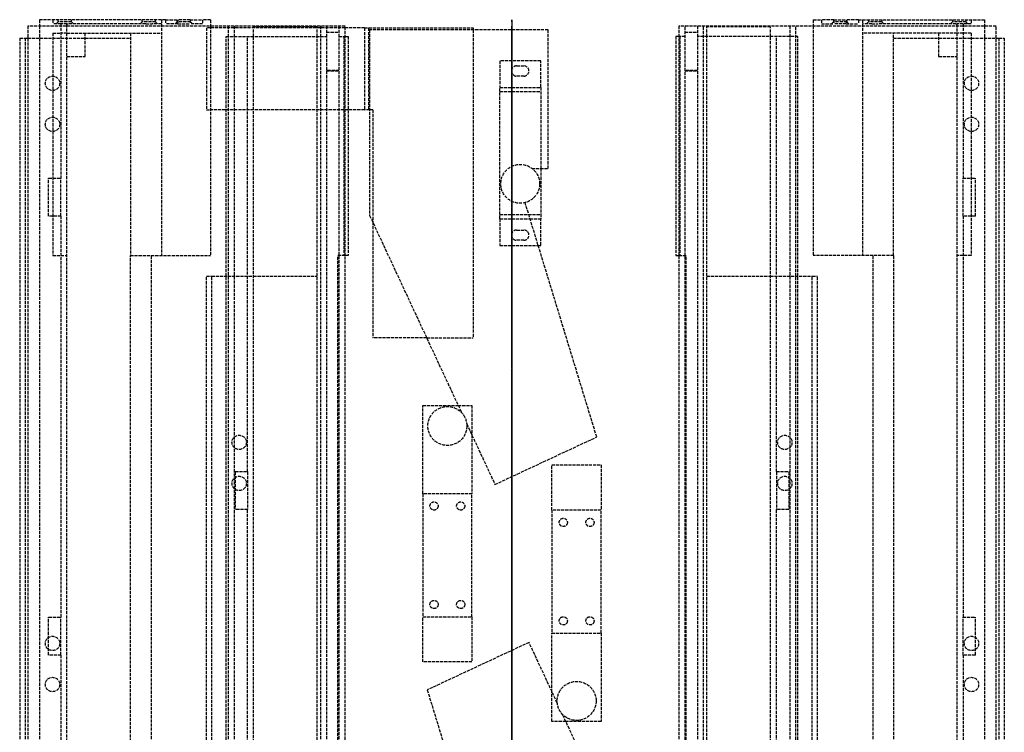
# Model space of a CAD drawing. Header units: millimetres. Extents: x -240 to 240, y 0 to 530.
# Tile 2 of 2: x -240 to 240, y 183 to 530. Entities that reach past the tile are written whole.
import ezdxf

# ---------------------------------------------------------------- set-up
doc = ezdxf.new("R2010")
doc.units = ezdxf.units.MM
doc.header["$LTSCALE"] = 10
doc.linetypes.add('ALLCAD_Strich', pattern=[0.2, 0.15, -0.05])
doc.layers.add('BESCH_KONT_sich_schn_grun_2d', color=10, linetype='Continuous')
doc.layers.add('BESCH_KONT_sich_schn_seit_2d', color=160, linetype='Continuous')

msp = doc.modelspace()

# ---------------------------------------------------------------- linework, layer by layer
at = {"layer": 'BESCH_KONT_sich_schn_grun_2d', "linetype": 'ALLCAD_Strich'}
for p, q in [((-168.9, 530), (-230.4, 530)), ((-230.4, 530), (-230.4, 526.9)), ((-223.9, 530), (-223.9, 528)), ((-221.25, 529), (-222.25, 528)), ((-221.25, 529), (-221.25, 530)), ((-214.75, 529), (-221.25, 529)), ((-214.75, 529), (-214.75, 530)), ((-214.75, 529), (-213.75, 528)), ((-180.25, 529), (-181.25, 528)), ((-180.25, 529), (-180.25, 530)), ((-173.75, 529), (-180.25, 529)), ((-173.75, 529), (-173.75, 530)), ((-173.75, 529), (-172.75, 528)), ((-170.9, 530), (-170.9, 415)), ((-168.9, 530), (-162.9, 530)), ((-168.9, 530), (-168.9, 528)), ((-163.25, 529), (-164.25, 528)), ((-163.25, 529), (-163.25, 530)), ((-156.75, 529), (-163.25, 529)), ((-156.9, 530), (-162.9, 530)), ((-162.9, 530), (-162.9, 528)), ((-156.9, 530), (-150.9, 530)), ((-156.9, 530), (-156.9, 528)), ((-156.75, 529), (-156.75, 530)), ((-156.75, 529), (-155.75, 528)), ((-146.9, 530), (-150.9, 530)), ((-150.9, 530), (-150.9, 528)), ((-146.9, 530), (-146.9, 526.9)), ((146.9, 530), (150.9, 530)), ((146.9, 530), (146.9, 526.9)), ((156.9, 530), (150.9, 530)), ((150.9, 530), (150.9, 528)), ((156.75, 529), (155.75, 528)), ((156.75, 530), (156.75, 529)), ((163.25, 529), (156.75, 529)), ((156.9, 530), (156.9, 528)), ((156.9, 530), (162.9, 530)), ((162.9, 530), (162.9, 528)), ((168.9, 530), (162.9, 530)), ((163.25, 530), (163.25, 529)), ((163.25, 529), (164.25, 528)), ((168.9, 530), (230.4, 530)), ((168.9, 530), (168.9, 528)), ((170.9, 530), (170.9, 415)), ((173.75, 529), (172.75, 528)), ((173.75, 530), (173.75, 529)), ((180.25, 529), (173.75, 529)), ((180.25, 530), (180.25, 529)), ((180.25, 529), (181.25, 528)), ((214.75, 529), (213.75, 528)), ((214.75, 530), (214.75, 529)), ((221.25, 529), (214.75, 529)), ((221.25, 530), (221.25, 529)), ((221.25, 529), (222.25, 528)), ((223.9, 530), (223.9, 528)), ((230.4, 530), (230.4, 526.9)), ((-236, 526.9), (-236, 3.1)), ((-81.4, 526.9), (-236, 526.9)), ((-230.4, 526.9), (-230.4, 8.2)), ((-219.9, 528), (-223.9, 528)), ((-223.9, 523.5), (-223.9, 415)), ((-223.9, 523.5), (-219.9, 523.5)), ((-219.9, 528), (-219.9, 452.74)), ((-217, 528), (-219.9, 528)), ((-217, 523.5), (-219.9, 523.5)), ((-217, 528), (-216.43, 528)), ((-217, 8.2), (-217, 528)), ((-217, 523.5), (-170.9, 523.5)), ((-178.57, 528), (-216.43, 528)), ((-208, 512), (-208, 523.5)), ((-186, 523.5), (-186, 415)), ((-178.57, 528), (-175.43, 528)), ((-170.9, 528), (-175.43, 528)), ((-162.9, 528), (-168.9, 528)), ((-162.9, 528), (-156.9, 528)), ((-150.9, 528), (-156.9, 528)), ((-146.9, 526), (-148.9, 526)), ((-148.9, 526), (-148.9, 486)), ((-146.9, 526.9), (-146.9, 415)), ((-81.4, 526), (-146.9, 526)), ((-138.4, 526.9), (-138.4, 3.1)), ((-135.4, 526.9), (-135.4, 3.1)), ((-126, 521.8), (-126, 526.5)), ((-95, 526.5), (-126, 526.5)), ((-95, 521.8), (-95, 526.5)), ((-93.4, 526.9), (-93.4, 3.1)), ((-90.4, 526.9), (-90.4, 3.1)), ((-90.4, 523.92), (-84.4, 523.92)), ((-84.4, 526.9), (-84.4, 3.1)), ((-81.4, 3.1), (-81.4, 526.9)), ((-71.9, 526), (-81.4, 526)), ((-71.9, 526), (-18.9, 526)), ((-71.9, 526), (-71.9, 486)), ((-69.9, 526), (-69.9, 486)), ((17.6, 524.98), (-69.4, 524.98)), ((-69.4, 524.98), (-69.4, 434.56)), ((-18.9, 526), (-18.9, 524.98)), ((-18.9, 524.98), (-18.9, 375)), ((17.6, 457.5), (17.6, 524.98)), ((236, 526.9), (81.4, 526.9)), ((81.4, 526.9), (81.4, 3.1)), ((84.4, 3.1), (84.4, 526.9)), ((84.4, 523.92), (90.4, 523.92)), ((90.4, 526.9), (90.4, 3.1)), ((93.4, 3.1), (93.4, 526.9)), ((95, 521.8), (95, 526.5)), ((126, 526.5), (95, 526.5)), ((126, 521.8), (126, 526.5)), ((135.4, 526.9), (135.4, 3.1)), ((138.4, 3.1), (138.4, 526.9)), ((146.9, 526.9), (146.9, 415)), ((150.9, 528), (156.9, 528)), ((162.9, 528), (156.9, 528)), ((162.9, 528), (168.9, 528)), ((175.43, 528), (170.9, 528)), ((217, 523.5), (170.9, 523.5)), ((175.43, 528), (178.57, 528)), ((216.43, 528), (178.57, 528)), ((186, 415), (186, 523.5)), ((208, 523.5), (208, 512)), ((216.43, 528), (217, 528)), ((217, 8.2), (217, 528)), ((219.9, 528), (217, 528)), ((219.9, 523.5), (217, 523.5)), ((219.9, 528), (219.9, 452.74)), ((223.9, 528), (219.9, 528)), ((223.9, 523.5), (219.9, 523.5)), ((223.9, 523.5), (223.9, 415)), ((230.4, 526.9), (230.4, 8.2)), ((236, 3.1), (236, 526.9)), ((-240, 521), (-237.4, 521)), ((-240, 521), (-240, 125)), ((-237.4, 521), (-236, 521)), ((-237.4, 521), (-237.4, 125)), ((-236, 521), (-208, 521)), ((-208, 521), (-186, 521)), ((-139.4, 521.8), (-90.4, 521.8)), ((-139.4, 3.1), (-139.4, 521.8)), ((-128.9, 309.74), (-128.9, 521.8)), ((-126, 2), (-126, 521.8)), ((-95, 115), (-95, 521.8)), ((-84.4, 521.8), (-81.4, 521.8)), ((-81.9, 521.8), (-81.9, 415)), ((-81.4, 521.8), (-79.9, 521.8)), ((-79.9, 521.8), (-79.9, 415)), ((79.9, 521.8), (79.9, 415)), ((81.4, 521.8), (79.9, 521.8)), ((84.4, 521.8), (81.4, 521.8)), ((81.9, 521.8), (81.9, 415)), ((139.4, 521.8), (90.4, 521.8)), ((95, 115), (95, 521.8)), ((126, 2), (126, 521.8)), ((128.9, 309.74), (128.9, 521.8)), ((139.4, 3.1), (139.4, 521.8)), ((186, 521), (208, 521)), ((208, 521), (236, 521)), ((236, 521), (237.4, 521)), ((237.4, 521), (240, 521)), ((237.4, 521), (237.4, 125)), ((240, 521), (240, 125)), ((-217, 512), (-208, 512)), ((14, 510), (-6, 510)), ((-6, 510), (-6, 497)), ((14, 497), (14, 510)), ((208, 512), (217, 512)), ((-84.4, 505.26), (-90.4, 505.26)), ((-90.4, 505.08), (-84.4, 505.08)), ((2.25, 507.5), (5.75, 507.5)), ((90.4, 505.26), (84.4, 505.26)), ((84.4, 505.08), (90.4, 505.08)), ((5.75, 502.5), (2.25, 502.5)), ((-6, 497), (14, 497)), ((-6, 433), (-6, 497)), ((-6, 495), (14, 495)), ((14, 497), (14, 457.5)), ((-148.9, 486), (-146.9, 486)), ((-79.9, 486), (-146.9, 486)), ((-71.9, 486), (-79.9, 486)), ((-69.4, 486), (-71.9, 486)), ((-67.9, 486), (-69.4, 486)), ((-67.9, 486), (-67.9, 431.34)), ((9.79, 457.5), (17.6, 457.5)), ((14, 457.5), (14, 433)), ((-225.9, 452.74), (-219.9, 452.74)), ((-225.9, 434.26), (-225.9, 452.74)), ((-219.9, 434.26), (-219.9, 452.74)), ((219.9, 452.74), (225.9, 452.74)), ((219.9, 434.26), (219.9, 452.74)), ((225.9, 434.26), (225.9, 452.74)), ((41.32, 326.64), (6.4, 440.83)), ((-219.9, 434.26), (-225.9, 434.26)), ((-219.9, 434.26), (-219.9, 238.74)), ((-69.4, 434.56), (-24.64, 338.58)), ((-6, 435), (14, 435)), ((-6, 433), (8.8, 433)), ((-6, 433), (-6, 420)), ((8.8, 433), (14, 433)), ((14, 420), (14, 433)), ((225.9, 434.26), (219.9, 434.26)), ((219.9, 434.26), (219.9, 238.74)), ((-67.9, 431.34), (-67.9, 375)), ((2.25, 427.5), (5.75, 427.5)), ((5.75, 422.5), (2.25, 422.5)), ((-6, 420), (12.77, 420)), ((12.77, 420), (14, 420)), ((-223.9, 415), (-219.9, 415)), ((-219.9, 415), (-217, 415)), ((-186, 8.2), (-186, 415)), ((-186, 415), (-175.9, 415)), ((-175.9, 415), (-146.9, 415)), ((-175.9, 415), (-175.9, 115)), ((-81.4, 415), (-84.9, 415)), ((-84.9, 115), (-84.9, 415)), ((-79.9, 415), (-81.4, 415)), ((79.9, 415), (81.4, 415)), ((81.4, 415), (84.9, 415)), ((84.9, 155), (84.9, 415)), ((175.9, 415), (146.9, 415)), ((186, 415), (175.9, 415)), ((175.9, 415), (175.9, 115)), ((186, 415), (186, 8.2)), ((219.9, 415), (217, 415)), ((223.9, 415), (219.9, 415)), ((-149, 9), (-149, 405)), ((-149, 405), (-146.4, 405)), ((-146.4, 405), (-126, 405)), ((-146.4, 9), (-146.4, 405)), ((-126, 405), (-95, 405)), ((95, 405), (126, 405)), ((126, 405), (146.4, 405)), ((146.4, 405), (149, 405)), ((146.4, 9), (146.4, 405)), ((149, 9), (149, 405)), ((-41.63, 375), (-67.9, 375)), ((-41.63, 375), (-18.9, 375)), ((-43.5, 299), (-43.5, 342)), ((-43.5, 342), (-26.24, 342)), ((-26.24, 342), (-19.5, 342)), ((-19.5, 342), (-19.5, 327.55)), ((-22.06, 333.03), (-8.29, 303.5)), ((-19.5, 327.55), (-19.5, 299)), ((-8.29, 303.5), (41.32, 326.64)), ((19.5, 291), (19.5, 313)), ((19.5, 313), (43.5, 313)), ((43.5, 313), (43.5, 291)), ((-134.9, 309.74), (-134.9, 291.26)), ((-134.9, 309.74), (-128.9, 309.74)), ((-128.9, 309.74), (-128.9, 291.26)), ((128.9, 309.74), (128.9, 291.26)), ((128.9, 309.74), (134.9, 309.74)), ((134.9, 309.74), (134.9, 291.26)), ((-43.5, 299), (-43.5, 239)), ((-19.5, 299), (-43.5, 299)), ((-19.5, 239), (-19.5, 299)), ((-128.9, 291.26), (-134.9, 291.26)), ((-128.9, 95.74), (-128.9, 291.26)), ((43.5, 291), (19.5, 291)), ((19.5, 291), (19.5, 231)), ((43.5, 231), (43.5, 291)), ((128.9, 95.74), (128.9, 291.26)), ((134.9, 291.26), (128.9, 291.26)), ((-225.9, 238.74), (-219.9, 238.74)), ((-225.9, 220.26), (-225.9, 238.74)), ((-219.9, 220.26), (-219.9, 238.74)), ((-43.5, 217), (-43.5, 239)), ((-43.5, 239), (-19.5, 239)), ((-19.5, 239), (-19.5, 217)), ((219.9, 238.74), (225.9, 238.74)), ((219.9, 220.26), (219.9, 238.74)), ((225.9, 220.26), (225.9, 238.74)), ((19.5, 202.45), (19.5, 231)), ((19.5, 231), (43.5, 231)), ((43.5, 231), (43.5, 188)), ((8.29, 226.5), (-41.32, 203.36)), ((22.06, 196.97), (8.29, 226.5)), ((-219.9, 220.26), (-225.9, 220.26)), ((-219.9, 220.26), (-219.9, 8.2)), ((-19.5, 217), (-43.5, 217)), ((225.9, 220.26), (219.9, 220.26)), ((219.9, 220.26), (219.9, 8.2)), ((-41.32, 203.36), (-6.4, 89.17)), ((19.5, 188), (19.5, 202.45)), ((26.24, 188), (19.5, 188)), ((69.4, 95.44), (24.64, 191.42)), ((43.5, 188), (26.24, 188))]:
    msp.add_line(p, q, dxfattribs=at)
for centre, radius in [((-224, 499), 3.5), ((224, 499), 3.5), ((-224, 479), 3.5), ((224, 479), 3.5), ((4, 450), 9.47), ((-31.5, 332), 9.5), ((-133, 324), 3.5), ((133, 324), 3.5), ((-133, 304), 3.5), ((133, 304), 3.5), ((-38, 293), 2), ((-25, 293), 2), ((25, 285), 2), ((38, 285), 2), ((-38, 245), 2), ((-25, 245), 2), ((25, 237), 2), ((38, 237), 2), ((-224, 226), 3.5), ((224, 226), 3.5), ((-224, 206), 3.5), ((31.5, 198), 9.5), ((224, 206), 3.5)]:
    msp.add_circle(centre, radius, dxfattribs=at)
for centre, start, end in [((2.25, 505), 90, 270), ((5.75, 505), 270, 90), ((2.25, 425), 90, 270), ((5.75, 425), 270, 90)]:
    msp.add_arc(centre, 2.5, start, end, dxfattribs=at)
at = {"layer": 'BESCH_KONT_sich_schn_seit_2d', "linetype": 'ALLCAD_Strich'}
for p, q in [((0, 530, 29.95), (0, 8.2, 29.95)), ((0, 530, 29.95), (0, 530, 14.95)), ((0, 530, 14.95), (0, 521, 14.95)), ((0, 530, 14.95), (0, 530, 4.95)), ((0, 530, 4.95), (0, 528, 4.95)), ((0, 530, 76.95), (0, 530, 29.95)), ((0, 530, 76.95), (0, 530, 82.95)), ((0, 530, 82.95), (0, 528, 82.95)), ((0, 530, 76.95), (0, 528, 76.95)), ((0, 530, 15.95), (0, 415, 15.95)), ((0, 529, 7.75), (0, 530, 7.75)), ((0, 529, 14.25), (0, 530, 14.25)), ((0, 529, 36.75), (0, 530, 36.75)), ((0, 529, 43.25), (0, 530, 43.25)), ((0, 529, 73.75), (0, 530, 73.75)), ((0, 529, 80.25), (0, 530, 80.25)), ((0, 529, 14.25), (0, 529, 7.75)), ((0, 529, 43.25), (0, 529, 38.7)), ((0, 529, 38.7), (0, 529, 36.75)), ((0, 529, 80.25), (0, 529, 73.75)), ((0, 529, 14.25), (0, 528, 15.25)), ((0, 529, 7.75), (0, 528, 6.75)), ((0, 529, 43.25), (0, 528, 44.25)), ((0, 529, 36.75), (0, 528, 35.75)), ((0, 529, 80.25), (0, 528, 81.25)), ((0, 529, 73.75), (0, 528, 72.75)), ((0, 528, 82.95), (0, 528, 76.95)), ((0, 528, 29.95), (0, 528, 76.95)), ((0, 528, 4.95), (0, 528, 14.95)), ((0, 528, 27.95), (0, 8.2, 27.95)), ((0, 528, 27.95), (0, 528, 14.95)), ((0, 526.9, 37.5), (0, 526.9, 36.15)), ((0, 526.9, 36.15), (0, 448.36, 36.15)), ((0, 526.9, 36.15), (0, 526.9, 34.65)), ((0, 526.9, 38.5), (0, 3.1, 38.5)), ((0, 526.9, 38.5), (0, 526.9, 37.5)), ((0, 526.9, 37.5), (0, 3.1, 37.5)), ((0, 450.25, 34.65), (0, 526.9, 34.65)), ((0, 526.5, 14.95), (0, 526.5, 3.5)), ((0, 526, 3.5), (0, 526.5, 3.5)), ((0, 526.5, 27.95), (0, 526.5, 14.95)), ((0, 526, 1.45), (0, 521, 1.45)), ((0, 526, 1.45), (0, 526, 14.95)), ((0, 523.5, 3.5), (0, 526, 3.5)), ((0, 526, 14.95), (0, 526, 15.95)), ((0, 526, 15.95), (0, 526, 29.95)), ((0, 486, 3.45), (0, 526, 3.45)), ((0, 524.98, 29.95), (0, 524.98, 34.65)), ((0, 524.98, 34.95), (0, 434.56, 34.95)), ((0, 524.98, 34.65), (0, 524.98, 34.95)), ((0, 524.98, 27.95), (0, 524.98, 24.95)), ((0, 524.98, 29.95), (0, 524.98, 27.95)), ((0, 375, 24.95), (0, 524.98, 24.95)), ((0, 523.5, 14.95), (0, 523.5, 4.95)), ((0, 523.5, 4.95), (0, 521, 4.95)), ((0, 523.5, 3.5), (0, 523.5, 4.95)), ((0, 521, 3.5), (0, 523.5, 3.5)), ((0, 521.8, 14.95), (0, 521.8, 29.95)), ((0, 521), (0, 125)), ((0, 521), (0, 521, 15.6)), ((0, 521, 15.6), (0, 125, 15.6)), ((0, 521, 1.45), (0, 486, 1.45)), ((0, 521, 4.95), (0, 415, 4.95)), ((0, 521, 3.5), (0, 125, 3.5)), ((0, 521, 14.95), (0, 125, 14.95)), ((0, 512, 3.5), (0, 512, 4.95)), ((0, 510, 2), (0, 495, 2)), ((0, 510, 2), (0, 510)), ((0, 507.5, 2), (0, 507.5)), ((0, 502.5, 3.5), (0, 502.5)), ((0, 497, 2), (0, 495, 2)), ((0, 433, 20.5), (0, 497, 20.5)), ((0, 497, 20.5), (0, 497, 2)), ((0, 495.5, 3.5), (0, 495.5)), ((0, 495), (0, 495, 2)), ((0, 495, 18.5), (0, 435, 18.5)), ((0, 495, 2), (0, 495, 18.5)), ((0, 486, 29.95), (0, 486, 15.95)), ((0, 486, 15.95), (0, 486, 1.45)), ((0, 482.5, 3.5), (0, 482.5)), ((0, 475.5, 3.5), (0, 475.5)), ((0, 459.48, 36.25), (0, 450, 36.25)), ((0, 459.48, 20.5), (0, 459.48, 24.95)), ((0, 459.48, 34.95), (0, 459.48, 36.25)), ((0, 457.5, 24.95), (0, 457.5, 34.95)), ((0, 436.75, 34.65), (0, 450.25, 34.65)), ((0, 450, 36.25), (0, 440.52, 36.25)), ((0, 448.36, 36.15), (0, 438.64, 36.15)), ((0, 440.83, 34.95), (0, 440.83, 24.95)), ((0, 440.52, 20.5), (0, 440.52, 24.95)), ((0, 440.52, 34.95), (0, 440.52, 36.25)), ((0, 438.64, 36.15), (0, 234.36, 36.15)), ((0, 236.25, 34.65), (0, 436.75, 34.65)), ((0, 435, 18.5), (0, 435)), ((0, 434.56, 31.05), (0, 434.56, 34.65)), ((0, 434.56, 34.95), (0, 338.58, 34.95)), ((0, 434.56, 29.95), (0, 434.56, 31.05)), ((0, 434.56, 34.65), (0, 434.56, 34.95)), ((0, 433, 2), (0, 433, 20.5)), ((0, 433, 2), (0, 420, 2)), ((0, 427.5, 2), (0, 427.5)), ((0, 422.5, 2), (0, 422.5)), ((0, 420), (0, 420, 2)), ((0, 415, 4.95), (0, 415, 14.95)), ((0, 415, 14.95), (0, 415, 27.95)), ((0, 415, 27.95), (0, 415, 29.95)), ((0, 405), (0, 405, 15.6)), ((0, 375, 27.95), (0, 375, 24.95)), ((0, 338.58, 24.95), (0, 375, 24.95)), ((0, 375, 29.95), (0, 375, 27.95)), ((0, 299, 23), (0, 342, 23)), ((0, 342, 23), (0, 342, 21)), ((0, 217, 21), (0, 342, 21)), ((0, 341.5, 34.65), (0, 341.5, 29.95)), ((0, 341.5, 38.5), (0, 341.5, 34.65)), ((0, 341.5, 29.95), (0, 341.5, 23)), ((0, 333.03, 34.95), (0, 338.58, 34.95)), ((0, 338.58, 34.95), (0, 338.58, 24.95)), ((0, 338.58, 24.95), (0, 333.03, 24.95)), ((0, 333.03, 34.95), (0, 303.5, 34.95)), ((0, 333.03, 24.95), (0, 333.03, 34.95)), ((0, 303.5, 24.95), (0, 333.03, 24.95)), ((0, 327.5, 3.5), (0, 327.5)), ((0, 326.64, 34.95), (0, 326.64, 24.95)), ((0, 322.5, 34.65), (0, 322.5, 29.95)), ((0, 322.5, 38.5), (0, 322.5, 34.65)), ((0, 322.5, 29.95), (0, 322.5, 23)), ((0, 320.5, 3.5), (0, 320.5)), ((0, 291, 30), (0, 313, 30)), ((0, 313, 21), (0, 313, 30)), ((0, 307.5, 3.5), (0, 307.5)), ((0, 303.5, 24.95), (0, 303.5, 34.95)), ((0, 300.5, 3.5), (0, 300.5)), ((0, 299, 38.5), (0, 299, 23)), ((0, 295, 38.5), (0, 295, 21)), ((0, 291, 38.5), (0, 291, 21)), ((0, 287, 38.5), (0, 287, 21)), ((0, 283, 38.5), (0, 283, 21)), ((0, 247, 38.5), (0, 247, 21)), ((0, 243, 38.5), (0, 243, 21)), ((0, 238.73, 30), (0, 239, 30)), ((0, 239, 34.65), (0, 239, 30)), ((0, 239, 38.5), (0, 239, 34.65)), ((0, 239, 30), (0, 239, 21)), ((0, 220.27, 30), (0, 238.73, 30)), ((0, 222.75, 34.65), (0, 236.25, 34.65)), ((0, 235, 38.5), (0, 235, 21)), ((0, 234.36, 36.15), (0, 224.64, 36.15)), ((0, 188, 23), (0, 231, 23)), ((0, 231, 38.5), (0, 231, 23)), ((0, 229.5, 3.5), (0, 229.5)), ((0, 226.5, 24.95), (0, 226.5, 34.95)), ((0, 226.5, 34.95), (0, 203.36, 34.95)), ((0, 203.36, 24.95), (0, 226.5, 24.95)), ((0, 224.64, 36.15), (0, 20.36, 36.15)), ((0, 22.25, 34.65), (0, 222.75, 34.65)), ((0, 222.5, 3.5), (0, 222.5)), ((0, 217, 30), (0, 220.27, 30)), ((0, 217, 29.95), (0, 217, 30)), ((0, 188, 21), (0, 217, 21)), ((0, 217, 21), (0, 217, 29.95)), ((0, 209.5, 3.5), (0, 209.5)), ((0, 207.5, 38.5), (0, 207.5, 23)), ((0, 203.36, 34.65), (0, 203.36, 29.95)), ((0, 203.36, 34.95), (0, 203.36, 34.65)), ((0, 203.36, 29.95), (0, 203.36, 24.95)), ((0, 203.36, 34.95), (0, 89.17, 34.95)), ((0, 89.17, 24.95), (0, 203.36, 24.95)), ((0, 202.5, 3.5), (0, 202.5)), ((0, 196.97, 24.95), (0, 196.97, 34.95)), ((0, 191.42, 34.95), (0, 191.42, 24.95)), ((0, 188.5, 38.5), (0, 188.5, 23)), ((0, 188, 23), (0, 188, 21))]:
    msp.add_line(p, q, dxfattribs=at)
at = {"layer": 'BESCH_KONT_sich_schn_seit_2d', "linetype": 'ALLCAD_Strich', "extrusion": (-1, 0, 0)}
for centre, radius, start, end in [((-514.5, 28.07), 9.43, 168.5251, 359.2401), ((-514.5, 28.07), 9.43, 135.7642, 168.5251), ((-514.5, 28.07), 9.42, 44.2358, 135.7642), ((-514.5, 28.07), 9.43, 11.4749, 44.2358), ((-300.5, 28.07), 9.42, 135.7642, 168.5251), ((-300.5, 28.07), 9.43, 44.2358, 135.7642), ((-300.5, 28.07), 9.43, 11.4749, 44.2358)]:
    msp.add_arc(centre, radius, start, end, dxfattribs=at)
at = {"layer": 'BESCH_KONT_sich_schn_seit_2d', "linetype": 'ALLCAD_Strich', "extrusion": (1, 0, 0)}
for centre in [(443.5, 28.07), (229.5, 28.07)]:
    msp.add_arc(centre, 9.43, 11.4749, 168.5251, dxfattribs=at)

doc.saveas('drawing.dxf')
